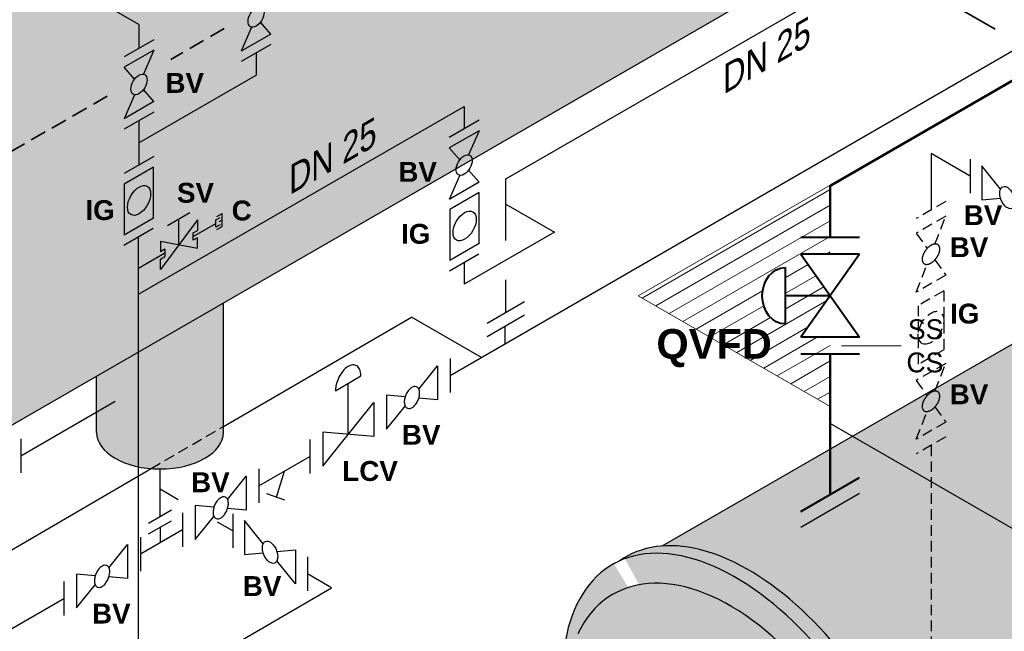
# Model space of a CAD drawing. Header units: millimetres. Extents: x 244 to 2461, y -1517 to 72.
# Tile 8 of 32: x 1105 to 1221, y -808 to -736. Entities that reach past the tile are written whole.
import ezdxf

# ---------------------------------------------------------------- set-up
doc = ezdxf.new("R2010")
doc.units = ezdxf.units.MM
doc.linetypes.add('VERDECKT2', pattern=[0.1875, 0.125, -0.0625])
for name, color, linetype, lineweight in [('Armaturen-Auslagerung', 7, 'Continuous', 40), ('Auslagerung', 1, 'Continuous', 50), ('Entleerung', 74, 'Continuous', 35), ('Hilfslinie', 254, 'Continuous', 9), ('Text', 7, 'Continuous', 18), ('Text groß', 7, 'Continuous', 18)]:
    doc.layers.add(name, color=color, linetype=linetype, lineweight=lineweight)
for name, color, linetype in [('DN 025-', 8, 'Continuous'), ('effekte', 7, 'Continuous'), ('Filter', 8, 'Continuous'), ('Langsame Befüllung', 40, 'Continuous'), ('Probeentnahme', 1, 'Continuous')]:
    doc.layers.add(name, color=color, linetype=linetype)
doc.styles.add('isotext', font='arial.ttf', dxfattribs={"oblique": 30, "height": 3})

msp = doc.modelspace()

# ---------------------------------------------------------------- hatches: boundary and pattern name
at = {"layer": 'effekte'}
h = msp.add_hatch(color=9, dxfattribs=at)
h.set_gradient(color1=(201, 200, 192), color2=(242, 242, 242), rotation=330, tint=1, name='CURVED')
edge = h.paths.add_edge_path()
edge.add_line((1325.887143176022, -559.4083847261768), (1325.887143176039, -439.6687545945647))
edge.add_line((1325.887143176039, -439.6687545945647), (1172.325638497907, -528.3275306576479))
edge.add_line((1172.325638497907, -528.3275306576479), (1172.325638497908, -611.55436336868))
edge.add_line((1172.325638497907, -611.5543633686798), (1136.507619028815, -632.2339065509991))
edge.add_ellipse((1133.076044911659, -634.2151267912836), major_axis=(2.433893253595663, 4.215626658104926), ratio=0.5738536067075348, start_angle=134.8259713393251, end_angle=314.82597133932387, ccw=False)
edge.add_line((1129.647059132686, -636.2186531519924), (1129.626447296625, -636.2067529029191))
edge.add_line((1129.626447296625, -636.2067529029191), (1083.427947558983, -662.8794691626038))
edge.add_ellipse((1079.996373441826, -664.8606894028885), major_axis=(2.433893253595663, 4.215626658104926), ratio=0.5738536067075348, start_angle=134.8259713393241, end_angle=314.8259713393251, ccw=False)
edge.add_line((1076.567387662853, -666.8642157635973), (1076.546775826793, -666.852315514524))
edge.add_line((1076.546775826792, -666.852315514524), (1026.739514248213, -695.608551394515))
edge.add_line((1026.739514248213, -695.608551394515), (1026.739514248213, -612.3817186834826))
edge.add_line((1026.739514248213, -612.3817186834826), (805.312366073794, -740.2227422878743))
edge.add_line((805.312366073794, -740.2227422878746), (909.0099276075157, -800.0925573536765))
edge.add_line((909.0099276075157, -800.0925573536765), (1325.887143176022, -559.4083847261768))
h = msp.add_hatch(color=253, dxfattribs=at)
h.set_gradient(color1=(156, 156, 156), rotation=29.999999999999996, tint=1, name='CURVED')
edge = h.paths.add_edge_path()
edge.add_ellipse((1173.891039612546, -709.1465068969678), major_axis=(-14.69693845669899, 25.45584412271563), ratio=0.5826532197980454, start_angle=179.9993934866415, end_angle=360)
edge.add_line((1159.19410115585, -683.690662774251), (1123.612271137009, -704.3427782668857))
edge.add_line((1123.612271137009, -704.342778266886), (1123.612271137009, -715.934339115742))
edge.add_ellipse((1118.468342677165, -715.5443690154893), major_axis=(5.143928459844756, -5.198654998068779e-15), ratio=0.5754303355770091, start_angle=180, end_angle=360, ccw=False)
edge.add_line((1113.324414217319, -715.5443690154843), (1113.32441421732, -709.9435736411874))
edge.add_line((1113.32441421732, -709.9435736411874), (1070.919163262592, -734.4262566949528))
edge.add_ellipse((1081.892769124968, -762.2617331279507), major_axis=(-15.3229741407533, 26.54016973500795), ratio=0.5542783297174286, start_angle=196.4344612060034, end_angle=344.9374247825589, ccw=False)
edge.add_line((1100.751618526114, -785.3146968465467), (1188.587821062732, -734.6024416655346))
at = {"layer": 'effekte', "true_color": 0xc9c8c0}
h = msp.add_hatch(color=9, dxfattribs=at)
edge = h.paths.add_edge_path()
edge.add_line((906.9991178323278, -808.9316157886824), (787.9918579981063, -740.2227422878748))
edge.add_line((787.9918579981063, -740.222742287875), (787.9918579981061, -869.9623724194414))
edge.add_line((787.9918579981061, -869.9623724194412), (1382.826573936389, -1213.390355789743))
edge.add_line((1382.826573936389, -1213.390355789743), (1412.018775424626, -1196.536230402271))
edge.add_line((1412.018775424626, -1196.536230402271), (1401.344040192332, -1190.373169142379))
edge.add_ellipse((1397.01391317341, -1187.873169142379), major_axis=(3.061862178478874, -5.303300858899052), ratio=0.5773502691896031, start_angle=0, end_angle=45.000000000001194, ccw=False)
edge.add_line((1400.075775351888, -1193.176470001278), (1394.239749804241, -1196.54590092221))
edge.add_ellipse((1391.768932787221, -1190.90135998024), major_axis=(3.061862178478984, -5.303300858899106), ratio=0.5773502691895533, start_angle=180.0000000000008, end_angle=360.00000000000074, ccw=False)
edge.add_ellipse((1391.768932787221, -1190.90135998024), major_axis=(3.061862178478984, -5.303300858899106), ratio=0.5773502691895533, start_angle=7.772515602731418e-13, end_angle=180.0000000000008)
edge.add_line((1388.707070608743, -1185.598059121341), (1390.890188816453, -1184.337635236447))
edge.add_line((1390.890188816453, -1184.337635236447), (1346.303971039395, -1158.595770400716))
edge.add_ellipse((1341.973844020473, -1156.095770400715), major_axis=(3.061862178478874, -5.303300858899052), ratio=0.5773502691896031, start_angle=0, end_angle=45.000000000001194, ccw=False)
edge.add_line((1345.035706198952, -1161.399071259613), (1339.199680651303, -1164.768502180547))
edge.add_ellipse((1336.728863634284, -1159.123961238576), major_axis=(3.061862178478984, -5.303300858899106), ratio=0.5773502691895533, start_angle=180.0000000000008, end_angle=360.00000000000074, ccw=False)
edge.add_ellipse((1336.728863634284, -1159.123961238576), major_axis=(3.061862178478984, -5.303300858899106), ratio=0.5773502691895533, start_angle=7.772515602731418e-13, end_angle=180.0000000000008)
edge.add_line((1333.667001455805, -1153.820660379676), (1335.850119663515, -1152.560236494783))
edge.add_line((1335.850119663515, -1152.560236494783), (1044.980056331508, -984.6263271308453))
edge.add_ellipse((1040.649929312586, -982.1263271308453), major_axis=(3.061862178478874, -5.303300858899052), ratio=0.577350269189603, start_angle=0, end_angle=45.000000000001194, ccw=False)
edge.add_line((1043.711791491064, -987.4296279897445), (1037.875765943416, -990.799058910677))
edge.add_ellipse((1035.404948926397, -985.154517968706), major_axis=(3.061862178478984, -5.303300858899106), ratio=0.5773502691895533, start_angle=180.0000000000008, end_angle=360.0000000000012, ccw=False)
edge.add_ellipse((1035.404948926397, -985.154517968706), major_axis=(3.061862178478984, -5.303300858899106), ratio=0.5773502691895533, start_angle=1.245041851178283e-12, end_angle=180.0000000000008)
edge.add_line((1032.343086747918, -979.8512171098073), (1034.526204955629, -978.5907932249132))
edge.add_line((1034.526204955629, -978.5907932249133), (989.9399871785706, -952.8489283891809))
edge.add_ellipse((985.6098601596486, -950.3489283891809), major_axis=(3.061862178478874, -5.303300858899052), ratio=0.5773502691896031, start_angle=0, end_angle=45.000000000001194, ccw=False)
edge.add_line((988.6717223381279, -955.6522292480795), (982.8356967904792, -959.0216601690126))
edge.add_ellipse((980.3648797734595, -953.3771192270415), major_axis=(3.061862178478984, -5.303300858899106), ratio=0.5773502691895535, start_angle=180.0000000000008, end_angle=360.0000000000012, ccw=False)
edge.add_ellipse((980.3648797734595, -953.3771192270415), major_axis=(3.061862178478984, -5.303300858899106), ratio=0.5773502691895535, start_angle=1.245041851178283e-12, end_angle=180.0000000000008)
edge.add_line((977.3030175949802, -948.0738183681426), (979.4861358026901, -946.8133944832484))
edge.add_line((979.4861358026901, -946.8133944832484), (934.8999180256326, -921.0715296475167))
edge.add_ellipse((930.5697910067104, -918.5715296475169), major_axis=(3.061862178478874, -5.303300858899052), ratio=0.577350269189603, start_angle=0, end_angle=45.000000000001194, ccw=False)
edge.add_line((933.6316531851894, -923.8748305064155), (927.7956276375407, -927.2442614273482))
edge.add_ellipse((925.3248106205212, -921.5997204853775), major_axis=(3.061862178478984, -5.303300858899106), ratio=0.5773502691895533, start_angle=180.0000000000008, end_angle=360.0000000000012, ccw=False)
edge.add_ellipse((925.3248106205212, -921.5997204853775), major_axis=(3.061862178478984, -5.303300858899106), ratio=0.5773502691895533, start_angle=1.245041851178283e-12, end_angle=180.0000000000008)
edge.add_line((922.2629484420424, -916.2964196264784), (924.4460666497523, -915.0359957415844))
edge.add_line((924.4460666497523, -915.0359957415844), (906.9991178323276, -904.9629951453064))
edge.add_line((906.9991178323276, -904.9629951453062), (906.9991178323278, -808.9316157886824))
at = {"layer": 'effekte'}
h = msp.add_hatch(color=253, dxfattribs=at)
h.set_gradient(color1=(156, 156, 156), rotation=29.999999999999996, tint=1, name='CURVED')
edge = h.paths.add_edge_path()
edge.add_ellipse((1283.490778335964, -772.423945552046), major_axis=(-14.69693845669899, 25.45584412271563), ratio=0.5826532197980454, start_angle=179.9993934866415, end_angle=360)
edge.add_line((1268.793839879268, -746.9681014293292), (1233.212009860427, -767.6202169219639))
edge.add_line((1233.212009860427, -767.6202169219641), (1233.212009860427, -779.2117777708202))
edge.add_ellipse((1228.068081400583, -778.8218076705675), major_axis=(5.143928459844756, -5.198654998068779e-15), ratio=0.5754303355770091, start_angle=180, end_angle=360, ccw=False)
edge.add_line((1222.924152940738, -778.8218076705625), (1222.924152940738, -773.2210122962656))
edge.add_line((1222.924152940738, -773.2210122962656), (1180.51890198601, -797.703695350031))
edge.add_ellipse((1191.492507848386, -825.5391717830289), major_axis=(-15.3229741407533, 26.54016973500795), ratio=0.5542783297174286, start_angle=196.4344612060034, end_angle=344.9374247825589, ccw=False)
edge.add_line((1210.351357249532, -848.5921355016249), (1298.18755978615, -797.8798803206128))
h = msp.add_hatch(color=253, dxfattribs=at)
h.set_gradient(color1=(156, 156, 156), rotation=29.999999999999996, tint=1, name='CURVED')
edge = h.paths.add_edge_path()
edge.add_ellipse((1121.383778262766, -784.3236227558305), major_axis=(-7.473954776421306, 0), ratio=0.5773502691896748, start_angle=0, end_angle=180)
edge.add_line((1128.857733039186, -784.3236227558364), (1128.857733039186, -769.0876240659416))
edge.add_line((1128.857733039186, -769.0876240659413), (1113.909823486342, -777.7178036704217))
edge.add_line((1113.909823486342, -777.7178036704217), (1113.909823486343, -784.3236227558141))
h = msp.add_hatch(color=253, dxfattribs=at)
h.set_gradient(color1=(156, 156, 156), rotation=29.999999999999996, tint=1, name='CURVED')
edge = h.paths.add_edge_path()
edge.add_ellipse((1189.960034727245, -826.4239455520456), major_axis=(-15.32297414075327, 26.54016973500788), ratio=0.5542783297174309, start_angle=133.8320005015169, end_angle=406.1679994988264)
edge.add_ellipse((1188.496000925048, -827.2692058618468), major_axis=(-13.69127879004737, 23.7139904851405), ratio=0.6105096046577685, start_angle=20.785020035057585, end_angle=39.18750959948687, ccw=False)
edge.add_ellipse((1188.496000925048, -827.2692058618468), major_axis=(13.79276801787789, -23.88977498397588), ratio=0.5773502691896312, start_angle=338.13119913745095, end_angle=561.8688008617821, ccw=False)
edge.add_ellipse((1188.496000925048, -827.2692058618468), major_axis=(-13.69127879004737, 23.7139904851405), ratio=0.6105096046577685, start_angle=140.812490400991, end_angle=159.2149799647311, ccw=False)
edge = h.paths.add_edge_path()
edge.add_ellipse((1189.960034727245, -826.4239455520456), major_axis=(-15.32297414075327, 26.54016973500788), ratio=0.5542783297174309, start_angle=182.9857296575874, end_angle=357.0142703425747, ccw=False)
edge.add_ellipse((1191.492507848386, -825.5391717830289), major_axis=(-15.3229741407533, 26.54016973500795), ratio=0.5542783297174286, start_angle=177.0142703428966, end_angle=362.9857296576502)
h = msp.add_hatch(color=253, dxfattribs=at)
h.set_gradient(color1=(156, 156, 156), rotation=29.999999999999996, tint=1, name='CURVED')
edge = h.paths.add_edge_path()
edge.add_ellipse((1188.496000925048, -827.2692058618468), major_axis=(13.79276801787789, -23.88977498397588), ratio=0.5773502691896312, start_angle=338.1311991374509, end_angle=561.8688008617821)
edge.add_ellipse((1188.496000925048, -827.2692058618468), major_axis=(-13.69127879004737, 23.7139904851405), ratio=0.6105096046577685, start_angle=20.78502003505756, end_angle=159.2149799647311)
at = {"layer": 'Hilfslinie', "ltscale": 0.8}
h = msp.add_hatch(dxfattribs=at)
h.set_pattern_fill('ANSI31', color=256, scale=0.5, angle=345, style=0)
h.set_pattern_definition([(30.00000000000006, (-598.4644599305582, -578.8967885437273), (-0.79375, 1.374815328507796), [])])
edge = h.paths.add_edge_path()
edge.add_line((1177.66625823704, -768.2446094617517), (1200.242413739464, -781.2789589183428))
edge.add_line((1200.242413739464, -781.278958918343), (1200.242413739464, -773.1359595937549))
edge.add_line((1200.242413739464, -773.1359595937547), (1196.778312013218, -773.1359595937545))
edge.add_line((1196.778312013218, -773.1359595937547), (1200.242413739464, -768.2446094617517))
edge.add_line((1200.242413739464, -768.2446094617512), (1194.951644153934, -768.244609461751))
edge.add_line((1194.951644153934, -768.2446094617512), (1194.951644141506, -771.5565523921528))
edge.add_ellipse((1194.951644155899, -768.2446094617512), major_axis=(1.04638463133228e-08, 3.311942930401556), ratio=0.8166122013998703, start_angle=0, end_angle=179.9999999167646, ccw=False)
edge.add_line((1194.951644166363, -764.9326665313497), (1194.951644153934, -768.2446094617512))
edge.add_line((1194.951644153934, -768.2446094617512), (1200.242413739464, -768.2446094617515))
edge.add_line((1200.242413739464, -768.2446094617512), (1196.778312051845, -763.353259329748))
edge.add_line((1196.778312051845, -763.3532593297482), (1200.242413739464, -763.3532593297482))
edge.add_line((1200.242413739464, -763.3532593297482), (1200.242413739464, -755.2102600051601))
edge.add_line((1200.242413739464, -755.2102600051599), (1177.66625823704, -768.2446094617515))

# ---------------------------------------------------------------- linework, layer by layer
at = {"layer": 'Armaturen-Auslagerung'}
for p, q in [((1203.706515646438, -761.3843327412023), (1196.778312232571, -761.3843327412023)), ((1203.706515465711, -763.3532593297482), (1196.778312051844, -763.3532593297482)), ((1203.706515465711, -763.3532593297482), (1196.778312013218, -773.1359595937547)), ((1196.778312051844, -763.3532593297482), (1203.706515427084, -773.1359595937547)), ((1200.242413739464, -768.2446094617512), (1194.951644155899, -768.2446094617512)), ((1203.706515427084, -773.1359595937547), (1196.778312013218, -773.1359595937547)), ((1203.706515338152, -775.104886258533), (1196.778311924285, -775.104886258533)), ((1196.778305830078, -793.6553948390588), (1203.706509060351, -789.6553948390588))]:
    msp.add_line(p, q, dxfattribs=at)
msp.add_lwpolyline([(1194.951644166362, -764.9326665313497), (1194.951644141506, -771.5565523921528)], dxfattribs=at)
at = {"layer": 'Armaturen-Auslagerung', "extrusion": (0, 0, -1)}
msp.add_ellipse((1194.951644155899, -768.2446094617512), major_axis=(1.04638463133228e-08, 3.311942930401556), ratio=0.8166122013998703, start_param=3.141592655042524, end_param=6.283185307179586, dxfattribs=at)
at = {"layer": 'Auslagerung'}
for p, q in [((1200.314960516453, -755.2521449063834), (1307.885289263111, -693.1463635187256)), ((1200.242413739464, -755.2102600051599), (1200.242413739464, -761.3843327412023)), ((1200.242413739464, -775.104886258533), (1200.242413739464, -781.2789589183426)), ((1200.242407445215, -791.6553948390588), (1200.242409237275, -781.2789563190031))]:
    msp.add_line(p, q, dxfattribs=at)
at = {"layer": 'DN 025-', "color": 7, "lineweight": -3}
for p, q in [((1162.08812180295, -754.4743318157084), (1198.649005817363, -733.3449504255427)), ((1162.088121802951, -757.4423704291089), (1162.08812180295, -754.4743318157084))]:
    msp.add_line(p, q, dxfattribs=at)
at = {"layer": 'DN 025-', "color": 74}
for p, q in [((1155.531786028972, -777.6265679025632), (1226.797149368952, -736.4406643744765)), ((1128.857733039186, -783.6385005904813), (1150.990815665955, -770.7644913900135)), ((1159.208634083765, -775.5090510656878), (1150.990815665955, -770.7644913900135)), ((1091.169089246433, -805.5606139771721), (1120.334769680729, -788.5959984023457)), ((1099.165411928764, -810.1772930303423), (1110.071058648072, -803.87466728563))]:
    msp.add_line(p, q, dxfattribs=at)
at = {"layer": 'DN 025-', "color": 32}
for p, q in [((1212.106644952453, -751.497741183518), (1212.106657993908, -758.151767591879)), ((1216.698350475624, -754.1487636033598), (1212.106644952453, -751.497741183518))]:
    msp.add_line(p, q, dxfattribs=at)
at = {"layer": 'DN 025-', "lineweight": -3}
for p, q in [((1216.698350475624, -752.149058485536), (1216.698350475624, -756.149058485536)), ((1220.28510293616, -755.6842624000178), (1218.08983143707, -752.9533712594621)), ((1218.08983143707, -752.9533712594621), (1218.08983143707, -756.9533712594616)), ((1218.08983143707, -756.9533712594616), (1220.284687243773, -756.7579958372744)), ((1155.531786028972, -775.6265679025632), (1155.531786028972, -779.6265679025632)), ((1110.071058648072, -801.87466728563), (1110.071058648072, -805.87466728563))]:
    msp.add_line(p, q, dxfattribs=at)
at = {"layer": 'DN 025-', "color": 8, "linetype": 'VERDECKT2', "lineweight": -3, "ltscale": 10}
for p, q in [((1213.838678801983, -757.1517849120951), (1210.374637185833, -759.1517502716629)), ((1213.838678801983, -758.883806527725), (1210.374637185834, -760.8837718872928)), ((1212.571315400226, -762.1503564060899), (1213.838678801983, -758.883806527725)), ((1210.374637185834, -760.8837718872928), (1211.641243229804, -762.6868538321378)), ((1210.374618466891, -767.8118259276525), (1211.641220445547, -764.5460356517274)), ((1212.570775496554, -764.0091967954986), (1213.83866008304, -765.8118605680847)), ((1213.83866008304, -765.8118605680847), (1210.374618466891, -767.8118259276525)), ((1213.606613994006, -767.6778540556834), (1210.606664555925, -769.4098756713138)), ((1213.606613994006, -767.6778540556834), (1213.606613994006, -774.6059405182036)), ((1210.606664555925, -769.4098756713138), (1210.606664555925, -776.3379621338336)), ((1213.606613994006, -774.6059405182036), (1210.606664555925, -776.3379621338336)), ((1213.838678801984, -776.2039794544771), (1210.374637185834, -778.2039448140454)), ((1212.571315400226, -779.4705293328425), (1213.838678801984, -776.2039794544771)), ((1210.374637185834, -778.2039448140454), (1211.641243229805, -780.0070267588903)), ((1210.374618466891, -785.1319988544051), (1211.641220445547, -781.8662085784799)), ((1212.570775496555, -781.3293697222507), (1213.838660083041, -783.1320334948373)), ((1213.838660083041, -783.1320334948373), (1210.374618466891, -785.1319988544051)), ((1213.838678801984, -784.8640443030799), (1210.374637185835, -786.8640096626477))]:
    msp.add_line(p, q, dxfattribs=at)
at = {"layer": 'DN 025-', "color": 74, "linetype": 'VERDECKT2', "ltscale": 10}
msp.add_line((1120.334769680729, -788.5959984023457), (1128.857733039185, -783.6385005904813), dxfattribs=at)
at = {"layer": 'DN 025-', "color": 32, "linetype": 'VERDECKT2', "ltscale": 10}
msp.add_line((1212.106644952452, -785.8640345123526), (1212.106644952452, -815.3267477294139), dxfattribs=at)
at = {"layer": 'DN 025-', "lineweight": -3}
msp.add_lwpolyline([(1220.548721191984, -755.4150322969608, -0.1593), (1220.865201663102, -755.3946633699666, -0.1064), (1221.215768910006, -755.5709862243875, -0.0713), (1221.547214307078, -755.9170501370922, -0.0576), (1221.809031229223, -756.3802700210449, -0.0576), (1221.961313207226, -756.890116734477, -0.0713), (1221.980850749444, -757.3689250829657, -0.1064), (1221.864803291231, -757.7438103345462, -0.1593), (1221.630768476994, -757.9576840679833, -0.1593), (1221.314288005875, -757.9780529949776, -0.1064), (1220.963720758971, -757.8017301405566, -0.0713), (1220.632275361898, -757.4556662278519, -0.0576), (1220.370458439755, -756.9924463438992, -0.0576), (1220.218176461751, -756.4825996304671, -0.0713), (1220.198638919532, -756.0037912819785, -0.1064), (1220.314686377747, -755.628906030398, -0.1593)], format="xyb", close=True, dxfattribs=at)
at = {"layer": 'DN 025-', "color": 8, "linetype": 'VERDECKT2', "lineweight": -3, "ltscale": 10}
for points in [[(1212.936278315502, -762.244039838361, -0.1593), (1213.112155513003, -762.507930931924, -0.1064), (1213.134738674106, -762.8996857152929, -0.0713), (1213.000763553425, -763.3597498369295, -0.0576), (1212.730516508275, -763.8180919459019, -0.0576), (1212.365123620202, -764.204888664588, -0.0713), (1211.960239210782, -764.4612084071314, -0.1064), (1211.57756195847, -764.5481494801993, -0.1593), (1211.275329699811, -764.4524079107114, -0.1593), (1211.099452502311, -764.1885168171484, -0.1064), (1211.076869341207, -763.7967620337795, -0.0713), (1211.210844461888, -763.3366979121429, -0.0576), (1211.481091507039, -762.8783558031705, -0.0576), (1211.846484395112, -762.4915590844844, -0.0713), (1212.251368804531, -762.235239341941, -0.1064), (1212.634046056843, -762.1482982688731, -0.1593)], [(1212.936278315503, -779.5642127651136, -0.1593), (1213.112155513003, -779.8281038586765, -0.1064), (1213.134738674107, -780.2198586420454, -0.0713), (1213.000763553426, -780.679922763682, -0.0576), (1212.730516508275, -781.1382648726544, -0.0576), (1212.365123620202, -781.5250615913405, -0.0713), (1211.960239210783, -781.7813813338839, -0.1064), (1211.577561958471, -781.8683224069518, -0.1593), (1211.275329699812, -781.7725808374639, -0.1593), (1211.099452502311, -781.508689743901, -0.1064), (1211.076869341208, -781.116934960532, -0.0713), (1211.210844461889, -780.656870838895, -0.0576), (1211.481091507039, -780.198528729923, -0.0576), (1211.846484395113, -779.8117320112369, -0.0713), (1212.251368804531, -779.5554122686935, -0.1064), (1212.634046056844, -779.4684711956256, -0.1593)]]:
    msp.add_lwpolyline(points, format="xyb", close=True, dxfattribs=at)
msp.add_ellipse((1212.106639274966, -772.0079080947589), major_axis=(-1.060642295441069, -1.837086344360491), ratio=0.5773502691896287, dxfattribs=at)
at = {"layer": 'Entleerung', "color": 74}
msp.add_line((1219.665487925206, -736.8515441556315), (1201.141522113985, -726.1567275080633), dxfattribs=at)
at = {"layer": 'Entleerung', "color": 74, "linetype": 'VERDECKT2', "ltscale": 15}
for p, q in [((1128.93737381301, -736.7891104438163), (1122.658939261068, -740.4140995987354)), ((1115.164196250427, -744.7413505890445), (1066.037683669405, -773.1055986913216))]:
    msp.add_line(p, q, dxfattribs=at)
at = {"layer": 'Filter'}
for p, q in [((1188.587822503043, -734.6024408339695), (1100.751618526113, -785.3146968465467)), ((1128.857733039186, -784.32362275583), (1128.857733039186, -769.0876240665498)), ((1128.857733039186, -784.32362275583), (1128.857733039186, -769.0876240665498)), ((1222.924152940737, -773.2210122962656), (1180.518901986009, -797.703695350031)), ((1151.836476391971, -779.2229258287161), (1154.031747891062, -776.4920346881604)), ((1154.031747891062, -776.49203468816), (1154.031747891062, -780.49203468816)), ((1113.909823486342, -784.3236227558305), (1113.909823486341, -777.7178036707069)), ((1113.909823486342, -784.3236227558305), (1113.909823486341, -777.7178036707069)), ((1142.031735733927, -779.4202195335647), (1145.031787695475, -777.6881679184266)), ((1143.531761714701, -784.5542283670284), (1143.531761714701, -778.5541937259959)), ((1104.995574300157, -787.0863362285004), (1116.118598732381, -780.664455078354)), ((1140.531779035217, -788.2863146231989), (1146.531744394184, -780.8221421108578)), ((1146.531744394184, -780.8221421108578), (1146.531744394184, -784.8222113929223)), ((1148.031782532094, -779.9561379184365), (1148.031782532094, -783.9561379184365)), ((1150.226915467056, -780.1528296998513), (1148.031782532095, -779.9561379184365)), ((1154.031747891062, -780.4920346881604), (1151.836892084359, -780.2966592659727)), ((1148.031782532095, -783.9561379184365), (1150.226776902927, -781.2262860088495)), ((1140.531779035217, -784.286245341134), (1140.531779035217, -788.286245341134)), ((1146.531744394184, -784.8222113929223), (1140.531779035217, -784.286245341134)), ((1104.995574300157, -785.0863015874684), (1104.995574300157, -789.0863708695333)), ((1139.031740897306, -785.1522581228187), (1139.031740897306, -789.1523274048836)), ((1133.031775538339, -790.6163959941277), (1139.031740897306, -787.1523143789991)), ((1121.383351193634, -794.2343822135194), (1121.383448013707, -788.6387125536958)), ((1121.383681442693, -794.2343822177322), (1121.383778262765, -788.6387125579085)), ((1133.031775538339, -788.6163613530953), (1133.031775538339, -792.6164306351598)), ((1135.07892235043, -791.9752358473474), (1136.031758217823, -788.8843551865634)), ((1129.336465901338, -792.2123720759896), (1131.531737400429, -789.4814809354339)), ((1131.531737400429, -789.4814809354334), (1131.531737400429, -793.4814809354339)), ((1123.531772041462, -792.2531389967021), (1121.383736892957, -791.029660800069)), ((1136.069431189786, -792.3214524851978), (1133.944451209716, -791.5786994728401)), ((1196.778312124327, -795.4867556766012), (1203.706515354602, -791.4867556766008)), ((1120.035248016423, -795.0129234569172), (1122.732088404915, -793.4558562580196)), ((1125.531772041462, -792.94558416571), (1125.531772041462, -796.94558416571)), ((1127.726904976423, -793.1422759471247), (1125.531772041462, -792.94558416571)), ((1131.531737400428, -793.4814809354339), (1129.336881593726, -793.2861055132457)), ((1120.035226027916, -796.2837386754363), (1122.732066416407, -794.7266714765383)), ((1124.031733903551, -793.8110509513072), (1124.031733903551, -797.8110509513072)), ((1125.531772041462, -796.94558416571), (1127.726766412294, -794.2157322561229)), ((1129.942337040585, -793.9044696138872), (1129.942337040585, -797.9044696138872)), ((1133.529089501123, -797.439673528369), (1131.333818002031, -794.7087823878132)), ((1131.333818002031, -794.7087823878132), (1131.333818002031, -798.7087823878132)), ((1124.031733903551, -795.8110664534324), (1119.07110028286, -798.6751272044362)), ((1121.383668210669, -795.505192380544), (1121.383668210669, -797.3399479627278)), ((1129.942337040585, -795.9044696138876), (1128.167303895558, -794.8934459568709)), ((1119.07110028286, -796.6751220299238), (1119.07110028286, -800.6751913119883)), ((1115.375790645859, -800.2711327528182), (1117.57106214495, -797.5402416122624)), ((1117.57106214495, -797.540241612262), (1117.57106214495, -801.540241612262)), ((1135.138650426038, -798.3695773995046), (1137.333783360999, -798.1728856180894)), ((1137.333783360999, -798.1728856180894), (1137.333783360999, -802.1728856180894)), ((1131.333818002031, -798.7087823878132), (1133.528673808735, -798.5134069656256)), ((1137.333783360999, -802.1728856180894), (1135.138788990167, -799.4430337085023)), ((1113.766229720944, -801.2010366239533), (1111.571096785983, -801.0043448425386)), ((1111.571096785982, -801.0043448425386), (1111.571096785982, -805.0043448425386)), ((1117.571062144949, -801.5402416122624), (1115.376206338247, -801.3448661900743)), ((1111.571096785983, -805.0043448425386), (1113.766091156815, -802.2744929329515))]:
    msp.add_line(p, q, dxfattribs=at)
msp.add_lwpolyline([(1145.031787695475, -777.6881679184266, 0.0281), (1145.016961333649, -777.4166515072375, 0.1064), (1144.82352580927, -776.7917965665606, 0.1593), (1144.433398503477, -776.4353403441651, 0.1593), (1143.9060234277, -776.4013921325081, 0.1064), (1143.321698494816, -776.6952173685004, 0.0713), (1142.769312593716, -777.2720598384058, 0.0576), (1142.332974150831, -778.0441391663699, 0.0576), (1142.079193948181, -778.893814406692, 0.0431), (1142.031735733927, -779.4202195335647)], format="xyb", dxfattribs=at)
for points in [[(1151.572858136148, -778.9536957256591, 0.1593), (1151.256377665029, -778.9333267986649, 0.1064), (1150.905810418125, -779.1096496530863, 0.0713), (1150.574365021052, -779.4557135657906, 0.0576), (1150.312548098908, -779.9189334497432, 0.0576), (1150.160266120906, -780.4287801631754, 0.0713), (1150.140728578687, -780.907588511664, 0.1064), (1150.256776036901, -781.2824737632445, 0.1593), (1150.490810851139, -781.4963474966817, 0.1593), (1150.807291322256, -781.5167164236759, 0.1064), (1151.15785856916, -781.340393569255, 0.0713), (1151.489303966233, -780.9943296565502, 0.0576), (1151.751120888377, -780.5311097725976, 0.0576), (1151.90340286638, -780.0212630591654, 0.0713), (1151.9229404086, -779.5424547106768, 0.1064), (1151.806892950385, -779.1675694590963, 0.1593)], [(1129.072847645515, -791.9431419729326, 0.1593), (1128.756367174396, -791.9227730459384, 0.1064), (1128.405799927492, -792.0990959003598, 0.0713), (1128.074354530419, -792.445159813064, 0.0576), (1127.812537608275, -792.9083796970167, 0.0576), (1127.660255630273, -793.4182264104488, 0.0713), (1127.640718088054, -793.8970347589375, 0.1064), (1127.756765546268, -794.271920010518, 0.1593), (1127.990800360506, -794.4857937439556, 0.1593), (1128.307280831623, -794.5061626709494, 0.1064), (1128.657848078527, -794.3298398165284, 0.0713), (1128.9892934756, -793.9837759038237, 0.0576), (1129.251110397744, -793.520556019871, 0.0576), (1129.403392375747, -793.0107093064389, 0.0713), (1129.422929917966, -792.5319009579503, 0.1064), (1129.306882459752, -792.1570157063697, 0.1593)], [(1133.792707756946, -797.170443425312, -0.1593), (1134.109188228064, -797.1500744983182, -0.1064), (1134.459755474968, -797.3263973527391, -0.0713), (1134.79120087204, -797.6724612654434, -0.0576), (1135.053017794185, -798.1356811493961, -0.0576), (1135.205299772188, -798.6455278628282, -0.0713), (1135.224837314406, -799.1243362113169, -0.1064), (1135.108789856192, -799.4992214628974, -0.1593), (1134.874755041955, -799.713095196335, -0.1593), (1134.558274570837, -799.7334641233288, -0.1064), (1134.207707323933, -799.5571412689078, -0.0713), (1133.87626192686, -799.2110773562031, -0.0576), (1133.614445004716, -798.7478574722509, -0.0576), (1133.462163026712, -798.2380107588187, -0.0713), (1133.442625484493, -797.7592024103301, -0.1064), (1133.558672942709, -797.3843171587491, -0.1593)], [(1115.112172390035, -800.0019026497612, 0.1593), (1114.795691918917, -799.9815337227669, 0.1064), (1114.445124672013, -800.1578565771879, 0.0713), (1114.11367927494, -800.5039204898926, 0.0576), (1113.851862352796, -800.9671403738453, 0.0576), (1113.699580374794, -801.4769870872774, 0.0713), (1113.680042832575, -801.955795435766, 0.1064), (1113.796090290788, -802.3306806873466, 0.1593), (1114.030125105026, -802.5445544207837, 0.1593), (1114.346605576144, -802.564923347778, 0.1064), (1114.697172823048, -802.3886004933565, 0.0713), (1115.028618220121, -802.0425365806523, 0.0576), (1115.290435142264, -801.5793166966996, 0.0576), (1115.442717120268, -801.0694699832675, 0.0713), (1115.462254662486, -800.5906616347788, 0.1064), (1115.346207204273, -800.2157763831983, 0.1593)]]:
    msp.add_lwpolyline(points, format="xyb", close=True, dxfattribs=at)
for centre, major_axis, ratio, start_param, end_param in [((1121.383778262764, -784.3236227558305), (-7.473954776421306, 0), 0.5773502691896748, 0, 3.141592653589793), ((1121.383778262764, -784.3236227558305), (-7.473954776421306, 0), 0.5773502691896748, 0, 3.141592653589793), ((1191.492507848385, -825.5391717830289), (-15.3229741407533, 26.54016973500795), 0.5542783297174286, 3.089481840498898, 6.335296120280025), ((1189.960034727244, -826.4239455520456), (-15.32297414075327, 26.54016973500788), 0.5542783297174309, 2.335809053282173, 7.088968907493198), ((1188.496000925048, -827.2692058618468), (13.79276801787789, -23.88977498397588), 0.5773502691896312, 5.901502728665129, 9.80646053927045)]:
    msp.add_ellipse(centre, major_axis=major_axis, ratio=ratio, start_param=start_param, end_param=end_param, dxfattribs=at)
at = {"layer": 'Hilfslinie', "ltscale": 0.8}
for p, q in [((1200.242413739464, -755.2102600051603), (1177.66625823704, -768.2446094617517)), ((1177.66625823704, -768.2446094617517), (1200.242413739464, -781.2789589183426))]:
    msp.add_line(p, q, dxfattribs=at)
at = {"layer": 'Langsame Befüllung'}
for p, q in [((1118.911567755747, -736.321032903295), (1090.642675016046, -719.9982859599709)), ((1118.911567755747, -736.321032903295), (1118.911567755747, -739.1000609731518)), ((1132.685145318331, -739.5909139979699), (1132.685145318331, -742.285203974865)), ((1118.911567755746, -750.238122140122), (1132.685145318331, -742.285203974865)), ((1118.86189982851, -768.0700341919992), (1157.1741007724, -745.9484178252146)), ((1157.1741007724, -745.9484178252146), (1157.1741007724, -748.5914864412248)), ((1118.911567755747, -747.6189049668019), (1118.911567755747, -752.8573393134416)), ((1162.08812180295, -761.744486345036), (1162.08812180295, -757.4423704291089)), ((1162.088121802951, -757.4423704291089), (1167.813346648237, -760.7481736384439)), ((1167.813346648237, -760.7481736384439), (1157.173700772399, -766.8915472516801)), ((1118.861899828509, -815.8183032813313), (1118.86189982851, -761.3431638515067)), ((1157.173700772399, -764.3394937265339), (1157.173700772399, -766.8915472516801)), ((1162.088121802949, -770.1999211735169), (1162.088121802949, -766.3633958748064)), ((1162.014923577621, -773.8798126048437), (1162.014923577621, -771.8035046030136)), ((1228.511306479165, -799.5984715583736), (1200.242413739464, -783.2757246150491)), ((1141.561415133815, -802.6148207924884), (1138.725264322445, -800.9771983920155)), ((1118.861899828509, -815.8183032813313), (1141.561415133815, -802.6148207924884))]:
    msp.add_line(p, q, dxfattribs=at)
at = {"layer": 'Langsame Befüllung', "color": 8}
for p, q in [((1132.161481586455, -736.6166332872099), (1130.93737381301, -739.4459811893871)), ((1134.432116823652, -737.4307908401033), (1133.207736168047, -736.0128531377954)), ((1134.432116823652, -737.4307908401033), (1130.93737381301, -739.4459811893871)), ((1120.658939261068, -738.0924657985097), (1117.164196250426, -740.1076561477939)), ((1134.432116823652, -738.6590117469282), (1130.93737381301, -740.674202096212)), ((1120.658939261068, -739.3206867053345), (1117.164196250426, -741.3358770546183)), ((1120.658939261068, -739.3206867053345), (1119.434831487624, -742.1500346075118)), ((1118.388576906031, -742.7538147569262), (1117.164196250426, -741.3358770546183)), ((1118.38830402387, -744.5689313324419), (1117.164196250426, -747.3982792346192)), ((1120.658939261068, -745.3830888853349), (1119.434558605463, -743.965151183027)), ((1120.658939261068, -745.3830888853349), (1117.164196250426, -747.3982792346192)), ((1120.658939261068, -746.6113097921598), (1117.164196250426, -748.626500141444)), ((1158.921472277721, -747.5838912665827), (1155.426729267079, -749.5990816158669)), ((1158.921472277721, -748.8121121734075), (1155.426729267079, -750.8273025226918)), ((1158.921472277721, -748.8121121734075), (1157.697364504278, -751.6414600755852)), ((1120.643687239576, -751.8574582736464), (1117.179448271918, -753.8572203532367)), ((1156.651109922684, -752.2452402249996), (1155.426729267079, -750.8273025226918)), ((1120.625281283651, -753.0966359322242), (1117.161042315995, -755.0963980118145)), ((1120.624992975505, -759.0968503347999), (1120.625281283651, -753.0966359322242)), ((1156.650837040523, -754.0603568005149), (1155.426729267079, -756.8897047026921)), ((1158.920844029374, -754.8737867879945), (1157.697091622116, -753.4565766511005)), ((1117.161042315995, -755.0963980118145), (1117.160754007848, -761.0966124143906)), ((1158.920844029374, -754.8737867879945), (1155.491248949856, -756.8535503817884)), ((1158.937067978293, -756.0929740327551), (1155.472829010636, -758.0927361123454)), ((1158.936779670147, -762.0931884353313), (1158.937067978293, -756.0929740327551)), ((1155.472829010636, -758.0927361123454), (1155.472540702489, -764.0929505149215)), ((1120.624992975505, -759.0968503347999), (1117.160754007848, -761.0966124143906)), ((1120.594019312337, -760.3432828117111), (1117.129780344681, -762.3430448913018)), ((1158.936779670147, -762.0931884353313), (1155.472540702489, -764.0929505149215)), ((1158.906206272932, -763.3393898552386), (1155.441967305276, -765.3391519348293)), ((1159.887091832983, -771.4707236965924), (1164.289151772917, -768.9291186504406)), ((1159.887091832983, -773.0320448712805), (1164.289151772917, -770.4904398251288)), ((1138.725264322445, -798.9771983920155), (1138.725264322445, -802.9771983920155))]:
    msp.add_line(p, q, dxfattribs=at)
for centre, major_axis, ratio in [((1132.684745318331, -735.4071849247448), (-0.6674914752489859, -1.156254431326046), 0.5773815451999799), ((1118.911567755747, -743.3594829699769), (-0.6674914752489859, -1.156254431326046), 0.5773815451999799), ((1157.174100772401, -752.8509084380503), (-0.6674914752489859, -1.156254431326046), 0.5773815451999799), ((1118.917328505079, -757.0223940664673), (0.9638589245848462, 1.669007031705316), 0.57738154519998), ((1157.22911519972, -760.0187321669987), (0.9638589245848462, 1.669007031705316), 0.57738154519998)]:
    msp.add_ellipse(centre, major_axis=major_axis, ratio=ratio, dxfattribs=at)
at = {"layer": 'Probeentnahme', "linetype": 'Continuous'}
for p, q in [((1124.909964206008, -758.4768072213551), (1122.247305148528, -760.0141261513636)), ((1128.054021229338, -758.9171888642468), (1128.699964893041, -758.5442453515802)), ((1128.699964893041, -760.0923832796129), (1128.699964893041, -758.5442453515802)), ((1125.781204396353, -759.3120269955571), (1121.448185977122, -765.1489773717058)), ((1123.614695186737, -762.2305021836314), (1123.614695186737, -759.2246467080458)), ((1125.274950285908, -761.2792831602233), (1127.937609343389, -759.7419642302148)), ((1125.781204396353, -759.3120269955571), (1125.781204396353, -760.5537545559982)), ((1127.937609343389, -759.3087276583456), (1128.443863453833, -759.0164356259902)), ((1127.937609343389, -760.1710238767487), (1127.937609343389, -759.3087276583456)), ((1128.443863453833, -759.8787318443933), (1127.937609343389, -760.1710238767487)), ((1128.355494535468, -759.5006930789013), (1128.699964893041, -759.3018088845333)), ((1125.274950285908, -760.846046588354), (1125.781204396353, -760.5537545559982)), ((1125.274950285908, -761.7083428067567), (1125.274950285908, -760.846046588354)), ((1128.068811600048, -760.4567873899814), (1128.699964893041, -760.0923832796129)), ((1121.448185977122, -761.8135771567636), (1121.448185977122, -763.0554759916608)), ((1121.448185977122, -761.8135771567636), (1125.781204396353, -762.6474272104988)), ((1125.781204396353, -761.4160507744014), (1125.274950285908, -761.7083428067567)), ((1125.781204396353, -762.6474272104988), (1125.781204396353, -761.4160507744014)), ((1118.86189982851, -764.9819366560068), (1121.93956038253, -763.205011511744)), ((1121.93956038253, -762.7717749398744), (1121.448185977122, -763.0554759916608)), ((1121.93956038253, -762.7717749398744), (1121.93956038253, -763.6340711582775)), ((1121.448185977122, -765.1489773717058), (1121.448185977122, -763.917772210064)), ((1121.448685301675, -763.9174839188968), (1121.93956038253, -763.6340711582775))]:
    msp.add_line(p, q, dxfattribs=at)
at = {"layer": 'Text'}
msp.add_line((1201.563584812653, -774.1533655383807), (1208.58601311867, -774.1533655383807), dxfattribs=at)

# ---------------------------------------------------------------- texts
at = {"layer": 'Filter', "char_height": 2.34180516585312, "width": 5.46291058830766, "attachment_point": 1}
for s, insert in [('{\\fArial|b1|i0|c0|p34;BV}', (1149.846910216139, -783.4420269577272)), ('{\\fArial|b1|i0|c0|p34;LCV}', (1142.834700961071, -787.7024241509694)), ('{\\fArial|b1|i0|c0|p34;BV}', (1125.038553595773, -789.0300074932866)), ('{\\fArial|b1|i0|c0|p34;BV}', (1131.120448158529, -801.255484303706)), ('{\\fArial|b1|i0|c0|p34;BV}', (1113.386224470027, -804.4902338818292))]:
    msp.add_mtext(s, dxfattribs=dict(at, insert=insert))
at = {"layer": 'Text'}
for s, insert, char_height, width, attachment_point in [('{\\fArial|b1|i0|c0|p34;BV}', (1122.019830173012, -742.0142718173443), 2.34180516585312, 5.46291058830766, 1), ('{\\fArial|b1|i0|c0|p34;BV}', (1149.427050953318, -752.4852532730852), 2.34180516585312, 5.46291058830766, 1), ('{\\fArial|b1|i0|c0|p34;SV}', (1123.378587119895, -754.9476155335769), 2.34180516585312, 5.46291058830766, 1), ('{\\fArial|b1|i0|c0|p34;IG}', (1112.605069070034, -756.9840235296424), 2.34180516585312, 5.46291058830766, 1), ('{\\fArial|b1|i0|c0|p34;C}', (1129.81602203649, -757.0337845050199), 2.34180516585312, 5.46291058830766, 1), ('{\\fArial|b1|i0|c0|p34;BV}', (1215.955374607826, -757.578076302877), 2.34180516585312, 5.46291058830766, 1), ('{\\fArial|b1|i0|c0|p34;BV}', (1215.955374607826, -757.578076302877), 2.34180516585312, 5.46291058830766, 1), ('{\\fArial|b1|i0|c0|p34;IG}', (1149.73998171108, -759.7769024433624), 2.34180516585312, 5.46291058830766, 1), ('{\\fArial|b1|i0|c0|p34;BV}', (1214.310693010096, -761.3539707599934), 2.34180516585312, 5.46291058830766, 1), ('{\\fArial|b1|i0|c0|p34;IG}', (1214.349708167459, -769.170460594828), 2.34180516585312, 5.46291058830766, 1), ('SS\\PCS  ', (1213.566824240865, -771.015872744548), 2.34180516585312, 9.060013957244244, 3), ('{\\fArial|b1|i0|c0|p34;QVFD}', (1179.794139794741, -772.166038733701), 3.5, 5.46291058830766, 1), ('{\\fArial|b1|i0|c0|p34;BV}', (1214.310693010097, -778.674143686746), 2.34180516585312, 5.46291058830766, 1)]:
    msp.add_mtext(s, dxfattribs=dict(at, insert=insert, char_height=char_height, width=width, attachment_point=attachment_point))
at = {"layer": 'Text groß', "style": 'isotext', "oblique": 30}
for p in [(1187.663997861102, -744.5835194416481), (1136.578613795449, -756.4407512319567)]:
    msp.add_text('DN 25', height=3, rotation=29.99999999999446, dxfattribs=at).set_placement(p)

doc.saveas('drawing.dxf')
